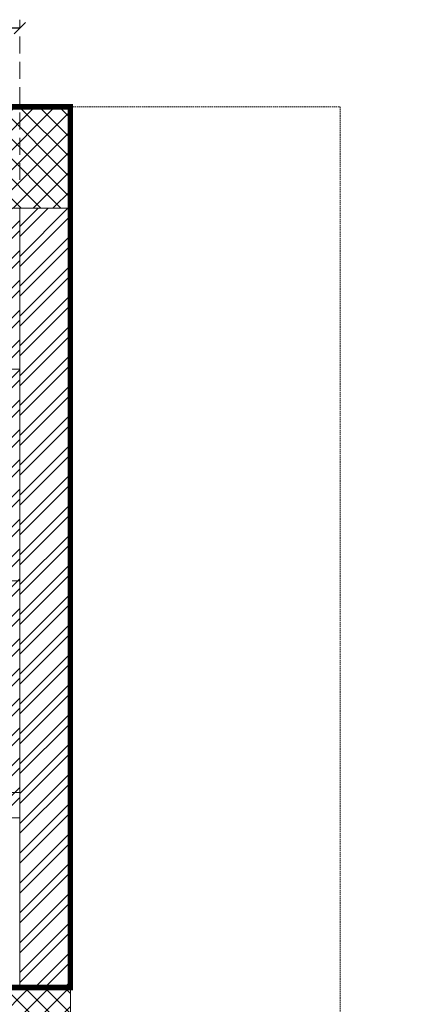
# Model space of a CAD drawing. Header units: inches. Extents: x 119662 to 158499, y 12149 to 20675.
# Tile 64 of 97: x 122480 to 122550, y 19509 to 19684. Entities that reach past the tile are written whole.
import ezdxf

# ---------------------------------------------------------------- set-up
doc = ezdxf.new("R2010")
doc.units = ezdxf.units.IN
doc.header["$MEASUREMENT"] = 0
doc.header["$PDMODE"] = 34
doc.linetypes.add('HIDDEN', pattern=[0.375, 0.25, -0.125])
for name, color, linetype, lineweight in [('00-GRIDTEXT', 1, 'Continuous', 13), ('FLOOR RAISE', 4, 'Continuous', 5), ('KIT TEXT.', 5, 'Continuous', 5), ('PD_BRICK WALL_115', 134, 'Continuous', 30), ('PD_COLUMN', 2, 'Continuous', 60), ('PD_FIXTURE', 21, 'Continuous', 25), ('PD_FURNITURE_LOOSE', 20, 'Continuous', 18), ('PD_HATCH', 45, 'Continuous', 9)]:
    doc.layers.add(name, color=color, linetype=linetype, lineweight=lineweight)
doc.layers.add('PD_025_TEXT', color=61, linetype='Continuous')
doc.layers.add('PD_DIMENSION', color=101, linetype='Continuous')
doc.styles.add('ISO', font='isocp.shx', dxfattribs={"height": 250})
doc.styles.get("Standard").update_dxf_attribs({"font": 'times.ttf', "height": 4})
doc.styles.add('style1', font='arial.ttf', dxfattribs={"height": 500})
doc.dimstyles.new('Copy of MONTY-1', dxfattribs={"dimtxt": 6, "dimasz": 6, "dimexe": 1.625, "dimexo": 9.125, "dimgap": 0.09, "dimtad": 0, "dimdec": 1, "dimzin": 0, "dimdsep": 46, "dimlunit": 4, "dimtxsty": 'Standard', "dimblk": 'OBLIQUE', "dimcen": 1.125, "dimadec": 0, "dimazin": 0, "dimtfac": 1, "dimtdec": 1, "dimtofl": 0, "dimtmove": 0, "dimatfit": 3, "dimfxl": 7, "dimfxlon": 1, "dimtolj": 1, "dimtzin": 0, "dimlwe": 15, "dimarcsym": 1})
pattern_1 = [(45, (165803.1266, 37468.1404), (-2.65165043, 2.65165043), []), (45, (165804.8943, 37468.1404), (-2.65165043, 2.65165043), [])]
pattern_2 = [(45, (284116.9407, 45358.2446), (-1.767766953, 1.767766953), []), (135, (284116.9407, 45358.2446), (-1.767766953, -1.767766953), [])]

# ---------------------------------------------------------------- blocks, each defined once
blk = doc.blocks.new('A$C6E471120')
at = {"layer": 'KIT TEXT.', "color": 251, "char_height": 60.175, "width": 1100.284, "attachment_point": 7, "style": 'ISO'}
for s, insert in [('\\pi325.49;{\\Fromans|c0;\\W0.8;WORK TABLE \\P\\pi370.19;WITH SINK}', (-834.1, -1717.7, 488.6)), ('\\pi526.07;{\\Fromans|c0;\\W0.8; \\P\\pi263.59;CHEST FREEZER}', (-2320.9, -2768.6, 488.6)), ('\\pi526.07;{\\Fromans|c0;\\W0.8; \\P\\pi263.59;CHEST FREEZER}', (-1182.6, -2768.6, 488.6))]:
    blk.add_mtext(s, dxfattribs=dict(at, insert=insert))
blk = doc.blocks.new('_OBLIQUE')
at = {"color": 251, "linetype": 'ByBlock'}
blk.add_line((-0.5, -0.5), (0.5, 0.5), dxfattribs=at)
blk = doc.blocks.new('*D698')
at = {"layer": 'Defpoints', "color": 0, "transparency": 16777216}
for p in [(139780.66, 19602.74), (138682.66, 19579.75), (139780.66, 19570.75)]:
    blk.add_point(p, dxfattribs=at)
at = {"layer": 'PD_DIMENSION', "color": 0, "linetype": 'HIDDEN', "lineweight": 15, "ltscale": 12, "transparency": 16777216}
for p, q in [((138682.66, 19584.75), (138682.66, 19604.24)), ((139780.66, 19575.75), (139780.66, 19604.24))]:
    blk.add_line(p, q, dxfattribs=at)
at = {"layer": 'PD_DIMENSION', "color": 0, "linetype": 'HIDDEN', "lineweight": -2, "ltscale": 12, "transparency": 16777216}
for p, q in [((138682.66, 19602.74), (139221.26, 19602.74)), ((139780.66, 19602.74), (139242.05, 19602.74))]:
    blk.add_line(p, q, dxfattribs=at)
at = {"layer": 'PD_DIMENSION', "color": 0, "lineweight": -2, "transparency": 16777216, "xscale": 2, "yscale": 2, "zscale": 2, "rotation": 180}
blk.add_blockref('_OBLIQUE', (138682.66, 19602.74), dxfattribs=at)
at = {"layer": 'PD_DIMENSION', "color": 0, "lineweight": -2, "transparency": 16777216, "xscale": 2, "yscale": 2, "zscale": 2}
blk.add_blockref('_OBLIQUE', (139780.66, 19602.74), dxfattribs=at)
at = {"layer": 'PD_DIMENSION', "color": 0, "lineweight": 5, "transparency": 16777216, "insert": (139231.66, 19602.74), "char_height": 6, "attachment_point": 5}
blk.add_mtext('\\A1;91\'-6"', dxfattribs=at)
blk = doc.blocks.new('FIRST FLOOR')
at = {"layer": 'PD_HATCH', "lineweight": 5}
h = blk.add_hatch(dxfattribs=at)
h.set_pattern_fill('ANSI32', color=251, scale=10)
h.set_pattern_definition([(45, (138679.5072, 18754.504), (-2.65165, 2.65165), []), (45, (138681.275, 18754.504), (-2.65165, 2.65165), [])])
h.paths.add_polyline_path([(138682.66, 18797.25), (138673.66, 18797.25), (138673.66, 18715.75), (138682.66, 18715.75)])
h.paths.add_polyline_path([(139044.16, 18649.75), (138874.66, 18649.75), (138874.66, 18640.75), (139044.16, 18640.75)])
h.paths.add_polyline_path([(139228.66, 18649.75), (139059.16, 18649.75), (139059.16, 18640.75), (139228.66, 18640.75)])
h.paths.add_polyline_path([(138682.66, 19513.75), (138673.66, 19513.75), (138673.66, 19432.25), (138682.66, 19432.25)])
h.paths.add_polyline_path([(138682.66, 19417.25), (138673.66, 19417.25), (138673.66, 19277.25), (138682.66, 19277.25)])
h.paths.add_polyline_path([(138682.66, 19262.25), (138673.66, 19262.25), (138673.66, 19122.25), (138682.66, 19122.25)])
h.paths.add_polyline_path([(138682.66, 19107.25), (138673.66, 19107.25), (138673.66, 18967.25), (138682.66, 18967.25)])
h.paths.add_polyline_path([(138682.66, 18952.25), (138673.66, 18952.25), (138673.66, 18812.25), (138682.66, 18812.25)])
h.paths.add_polyline_path([(139774.66, 19588.75), (139608.16, 19588.75), (139608.16, 19579.75), (139774.66, 19579.75)])
h.paths.add_polyline_path([(139593.16, 19588.75), (139428.16, 19588.75), (139428.16, 19579.75), (139593.16, 19579.75)])
h.paths.add_polyline_path([(139413.16, 19588.75), (139243.66, 19588.75), (139243.66, 19579.75), (139413.16, 19579.75)])
h.paths.add_polyline_path([(139228.66, 19588.75), (139059.16, 19588.75), (139059.16, 19579.75), (139228.66, 19579.75)])
h.paths.add_polyline_path([(138859.66, 19588.75), (138748.66, 19588.75), (138748.66, 19579.75), (138859.66, 19579.75)])
h.paths.add_polyline_path([(138733.66, 19588.75), (138673.66, 19588.75), (138673.66, 19528.75), (138682.66, 19528.75), (138682.66, 19579.75), (138733.66, 19579.75)])
h.paths.add_polyline_path([(138682.66, 18700.75), (138673.66, 18700.75), (138673.66, 18640.75), (138733.66, 18640.75), (138733.66, 18649.75), (138682.66, 18649.75)])
h.paths.add_polyline_path([(138859.66, 18649.75), (138748.66, 18649.75), (138748.66, 18640.75), (138859.66, 18640.75)])
h.paths.add_polyline_path([(139268.41, 18649.75), (139243.66, 18649.75), (139243.66, 18640.75), (139268.41, 18640.75)])
h.paths.add_polyline_path([(139413.16, 18649.75), (139388.41, 18649.75), (139388.41, 18640.75), (139413.16, 18640.75)])
h.paths.add_polyline_path([(139450.66, 18649.75), (139428.16, 18649.75), (139428.16, 18640.75), (139450.66, 18640.75)])
h.paths.add_polyline_path([(139593.16, 18649.75), (139570.66, 18649.75), (139570.66, 18640.75), (139593.16, 18640.75)])
h.paths.add_polyline_path([(139630.66, 18649.75), (139608.16, 18649.75), (139608.16, 18640.75), (139630.66, 18640.75)])
h.paths.add_polyline_path([(139774.66, 18649.75), (139750.66, 18649.75), (139750.66, 18640.75), (139774.66, 18640.75)])
h.paths.add_polyline_path([(139789.66, 18658.75), (139780.66, 18658.75)])
h.paths.add_polyline_path([(139789.66, 18797.25), (139780.66, 18797.25), (139780.66, 18658.75), (139789.66, 18658.75)])
h.paths.add_polyline_path([(139789.66, 18952.25), (139780.66, 18952.25), (139780.66, 18812.25), (139789.66, 18812.25)])
h.paths.add_polyline_path([(139789.66, 19262.25), (139780.66, 19262.25), (139780.66, 18967.25), (139789.66, 18967.25)])
h.paths.add_polyline_path([(139789.66, 19570.75), (139780.66, 19570.75), (139780.66, 19432.25), (139789.66, 19432.25)])
h.paths.add_polyline_path([(139771.66, 19429.25), (139666.66, 19429.25), (139666.66, 19420.25), (139771.66, 19420.25)])
h.paths.add_polyline_path([(139666.66, 19417.25), (139657.66, 19417.25), (139657.66, 19339.25), (139666.66, 19339.25)])
h.paths.add_polyline_path([(139657.66, 19429.25), (139585.66, 19429.25), (139585.66, 19420.25), (139657.66, 19420.25)])
h.paths.add_polyline_path([(139585.66, 19417.25), (139576.66, 19417.25), (139576.66, 19339.25), (139585.66, 19339.25)])
h.paths.add_polyline_path([(139576.66, 19429.25), (139495.66, 19429.25), (139495.66, 19327.25), (139522.66, 19327.25), (139522.66, 19336.25), (139504.66, 19336.25), (139504.66, 19420.25), (139576.66, 19420.25)])
h.paths.add_polyline_path([(139576.66, 19336.25), (139558.66, 19336.25), (139558.66, 19327.25), (139576.66, 19327.25)], flags=17)
h.paths.add_polyline_path([(139603.66, 19336.25), (139585.66, 19336.25), (139585.66, 19327.25), (139603.66, 19327.25)])
h.paths.add_polyline_path([(139657.66, 19336.25), (139639.66, 19336.25), (139639.66, 19327.25), (139657.66, 19327.25)])
h.paths.add_polyline_path([(139666.66, 19327.25), (139657.66, 19327.25), (139657.66, 19264.25), (139666.66, 19264.25)])
h.paths.add_polyline_path([(139789.66, 19278.25), (139780.66, 19278.25), (139780.66, 19277.25), (139789.66, 19277.25)])
h.paths.add_polyline_path([(139789.66, 19417.25), (139780.66, 19417.25), (139780.66, 19398.25), (139789.66, 19398.25)])
h.paths.add_polyline_path([(138911.41, 19579.75), (138911.41, 19588.75), (138874.66, 19588.75), (138874.66, 19579.75)])
h.paths.add_polyline_path([(139007.41, 19588.75), (139007.41, 19579.75), (139044.16, 19579.75), (139044.16, 19588.75)])
h = blk.add_hatch(dxfattribs=at)
h.set_pattern_fill('ANSI37', color=251, scale=20)
h.set_pattern_definition(pattern_2)
h.paths.add_polyline_path([(139789.66, 19588.75), (139774.66, 19588.75), (139774.66, 19570.75), (139789.66, 19570.75)])
h = blk.add_hatch(dxfattribs=at)
h.set_pattern_fill('ANSI32', color=251, scale=10)
h.set_pattern_definition(pattern_1)
h.paths.add_polyline_path([(139780.66, 19570.75), (139774.66, 19570.75), (139774.66, 19542.13), (139780.66, 19542.13)])
h.paths.add_polyline_path([(139780.66, 19542.13), (139774.66, 19542.13), (139774.66, 19504.5), (139780.66, 19504.5)])
h.paths.add_polyline_path([(139780.66, 19504.5), (139774.66, 19504.5), (139774.66, 19466.88), (139780.66, 19466.88)])
h.paths.add_polyline_path([(139054.66, 19416.25), (139048.66, 19416.25), (139048.66, 19369.25), (139054.66, 19369.25)])
h = blk.add_hatch(dxfattribs=at)
h.set_pattern_fill('ANSI32', color=251, scale=10)
h.set_pattern_definition(pattern_1)
h.paths.add_polyline_path([(139596.16, 19453.25), (139591.66, 19453.25), (139591.66, 19429.25), (139596.16, 19429.25)])
h.paths.add_polyline_path([(139729.66, 19466.88), (139720.66, 19466.88), (139720.66, 19429.25), (139725.16, 19429.25), (139725.16, 19462.38), (139729.66, 19462.38)])
h.paths.add_polyline_path([(139780.66, 19466.88), (139753.66, 19466.88), (139753.66, 19462.38), (139780.66, 19462.38)])
h.paths.add_polyline_path([(139668.16, 19519.75), (139663.66, 19519.75), (139663.66, 19501.75), (139543.66, 19501.75), (139543.66, 19497.25), (139668.16, 19497.25)])
h = blk.add_hatch(dxfattribs=at)
h.set_pattern_fill('ANSI37', color=251, scale=20)
h.set_pattern_definition(pattern_2)
h.paths.add_polyline_path([(139789.66, 19417.25), (139789.66, 19432.25), (139771.66, 19432.25), (139771.66, 19417.25)])
at = {"layer": 'PD_BRICK WALL_115', "color": 251, "lineweight": 5}
for p, q in [((139789.66, 19588.75), (139007.41, 19588.75)), ((139753.66, 19466.88), (139780.66, 19466.88)), ((139753.66, 19462.38), (139780.66, 19462.38))]:
    blk.add_line(p, q, dxfattribs=at)
for points in [[(139780.66, 19432.25), (139780.66, 19570.75)], [(139789.66, 19432.25), (139789.66, 19432.25), (139789.66, 19570.75)]]:
    blk.add_lwpolyline(points, dxfattribs=at)
at = {"layer": 'PD_COLUMN', "color": 251, "lineweight": 5}
for points in [[(139789.66, 19570.75), (139774.66, 19570.75), (139774.66, 19588.75), (139789.66, 19588.75)], [(139789.66, 19417.25), (139789.66, 19432.25), (139771.66, 19432.25), (139771.66, 19417.25)]]:
    blk.add_lwpolyline(points, close=True, dxfattribs=at)
at = {"layer": 'PD_FIXTURE', "color": 251, "lineweight": 5, "ltscale": 12}
for p, q in [((139720.66, 19542.13), (139780.66, 19542.13)), ((139720.66, 19504.5), (139780.66, 19504.5))]:
    blk.add_line(p, q, dxfattribs=at)
at = {"layer": 'PD_FURNITURE_LOOSE', "color": 251, "linetype": 'HIDDEN', "lineweight": 5}
blk.add_lwpolyline([(139789.66, 19588.75), (139837.66, 19588.75), (139837.66, 18640.75), (139789.66, 18640.75)], dxfattribs=at)
at = {"layer": '00-GRIDTEXT', "color": 8, "xscale": 0.03937007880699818, "yscale": 0.03937007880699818, "zscale": 0.03937007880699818}
blk.add_blockref('A$C6E471120', (139249.66, 19579.75), dxfattribs=at)
at = {"layer": 'PD_025_TEXT', "color": 251, "char_height": 8, "width": 128.4952, "attachment_point": 1, "style": 'style1'}
for s, insert in [('\\pi57.527;ES', (139328.59, 19576.43)), ('\\pi38.106;H. TOILET\\P\\pi44.447;6\' X 7\'5"', (139428.34, 19534.13))]:
    blk.add_mtext(s, dxfattribs=dict(at, insert=insert))
at = {"layer": 'PD_DIMENSION', "color": 251, "linetype": 'HIDDEN', "lineweight": 5, "ltscale": 12}
dim = blk.add_linear_dim(base=(139780.66, 19602.74), p1=(138682.66, 19579.75), p2=(139780.66, 19570.75), dimstyle='Copy of MONTY-1', override={"dimasz": 2, "dimexe": 1.5, "dimexo": 5, "dimtmove": 1, "dimfxl": 60}, dxfattribs=at)
dim.commit()
dim.dimension.update_dxf_attribs({"geometry": '*D698', "text_midpoint": (139231.66, 19602.74)})

msp = doc.modelspace()

# ---------------------------------------------------------------- block references
at = {"color": 8}
msp.add_blockref('FIRST FLOOR', (-17300.79, 79.93), dxfattribs=at)

# ---------------------------------------------------------------- next in the draw order: linework, layer by layer
at = {"layer": 'FLOOR RAISE', "const_width": 1}
msp.add_lwpolyline([(121743.37, 19668.68), (122488.87, 19668.68), (122488.87, 19512.18), (122470.87, 19512.18), (122470.87, 19509.18), (122194.87, 19509.18), (122194.87, 19407.18), (122106.37, 19407.18), (121957.87, 19407.18), (121957.87, 19340.68), (121741.87, 19340.68), (121741.87, 19358.68), (121743.37, 19358.68), (121743.37, 19668.68)], dxfattribs=at)

doc.saveas('drawing.dxf')
